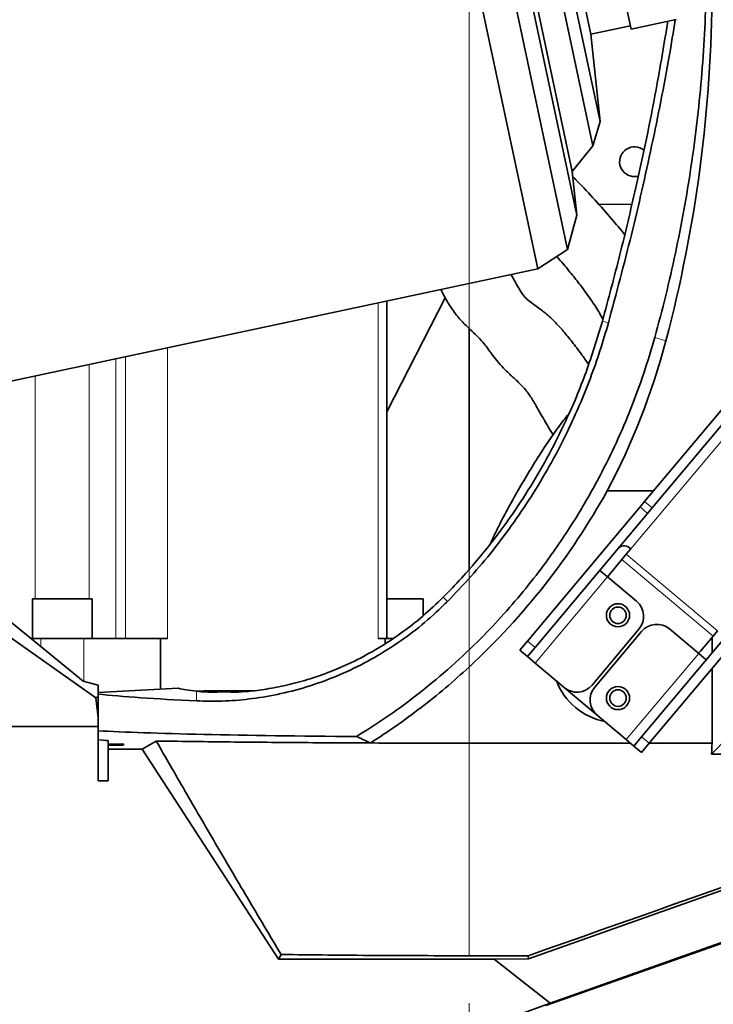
# Model space of a CAD drawing. Header units: millimetres. Extents: x 0 to 14900, y 0 to 10500.
# Tile 6 of 53: x 3296 to 3505, y 5423 to 5721. Entities that reach past the tile are written whole.
import ezdxf

# ---------------------------------------------------------------- set-up
doc = ezdxf.new("R2010")
doc.units = ezdxf.units.MM
doc.header["$LTSCALE"] = 25
doc.linetypes.add('CENTERX2', pattern=[20.32, 12.7, -2.54, 2.54, -2.54])
doc.styles.add('SLDTEXTSTYLE0', font='TXT', dxfattribs={"width": 0.605})
doc.dimstyles.new('SLDDIMSTYLE1', dxfattribs={"dimtxt": 87.5, "dimasz": 87.5, "dimexe": 0, "dimexo": 0.0625, "dimgap": 21.875, "dimtad": 1, "dimdec": 0, "dimrnd": 1e-09, "dimzin": 12, "dimdsep": 46, "dimtxsty": 'SLDTEXTSTYLE0', "dimsah": 1, "dimcen": 0.09, "dimadec": 0, "dimazin": 3, "dimtfac": 1, "dimtofl": 0, "dimtmove": 0, "dimatfit": 3, "dimfxl": 1, "dimfrac": 2, "dimtolj": 1, "dimtzin": 12, "dimarcsym": 0})

# ---------------------------------------------------------------- blocks, each defined once
blk = doc.blocks.new('_D_2')
at = {"color": 7, "linetype": 'Continuous', "lineweight": 0}
for p, q in [((2150.22, 5832.65), (2150.22, 4320.15)), ((3431.69, 4863.1), (3431.69, 4320.15)), ((2150.22, 4357.65), (3431.69, 4357.65))]:
    blk.add_line(p, q, dxfattribs=at)
at = {"color": 7, "linetype": 'Continuous', "lineweight": 18}
for points in [[(2150.22, 4357.65), (2237.72, 4345.15), (2237.72, 4370.15)], [(3431.69, 4357.65), (3344.19, 4370.15), (3344.19, 4345.15)]]:
    blk.add_solid(points, dxfattribs=at)
at = {"color": 7, "linetype": 'Continuous', "lineweight": 18, "insert": (2657.28, 4470.44), "char_height": 87.5, "attachment_point": 1, "style": 'SLDTEXTSTYLE0'}
blk.add_mtext('1281', dxfattribs=at)
blk = doc.blocks.new('_D_3')
at = {"color": 7, "linetype": 'Continuous', "lineweight": 0}
for p, q in [((1392.34, 6373.6), (1392.34, 4047.61)), ((3431.69, 4863.1), (3431.69, 4047.61)), ((1392.34, 4085.11), (3431.69, 4085.11))]:
    blk.add_line(p, q, dxfattribs=at)
at = {"color": 7, "linetype": 'Continuous', "lineweight": 18}
for points in [[(1392.34, 4085.11), (1479.84, 4072.61), (1479.84, 4097.61)], [(3431.69, 4085.11), (3344.19, 4097.61), (3344.19, 4072.61)]]:
    blk.add_solid(points, dxfattribs=at)
at = {"color": 7, "linetype": 'Continuous', "lineweight": 18, "insert": (2278.34, 4197.9), "char_height": 87.5, "attachment_point": 1, "style": 'SLDTEXTSTYLE0'}
blk.add_mtext('2039', dxfattribs=at)
blk = doc.blocks.new('_D_4')
at = {"color": 7, "linetype": 'Continuous', "lineweight": 0}
for p, q in [((4389.8, 5832.65), (4389.8, 4320.15)), ((3431.69, 4863.1), (3431.69, 4320.15)), ((4389.8, 4357.65), (3431.69, 4357.65))]:
    blk.add_line(p, q, dxfattribs=at)
at = {"color": 7, "linetype": 'Continuous', "lineweight": 18}
for points in [[(3431.69, 4357.65), (3519.19, 4345.15), (3519.19, 4370.15)], [(4389.8, 4357.65), (4302.3, 4370.15), (4302.3, 4345.15)]]:
    blk.add_solid(points, dxfattribs=at)
at = {"color": 7, "linetype": 'Continuous', "lineweight": 18, "insert": (3810.49, 4470.44), "char_height": 87.5, "attachment_point": 1, "style": 'SLDTEXTSTYLE0'}
blk.add_mtext('958', dxfattribs=at)
blk = doc.blocks.new('_D_5')
at = {"color": 7, "linetype": 'Continuous', "lineweight": 0}
for p, q in [((6226.1, 5944.21), (6226.1, 4065.5)), ((3431.69, 4863.1), (3431.69, 4065.5)), ((6226.1, 4103), (3431.69, 4103))]:
    blk.add_line(p, q, dxfattribs=at)
at = {"color": 7, "linetype": 'Continuous', "lineweight": 18}
for points in [[(3431.69, 4103), (3519.19, 4090.5), (3519.19, 4115.5)], [(6226.1, 4103), (6138.6, 4115.5), (6138.6, 4090.5)]]:
    blk.add_solid(points, dxfattribs=at)
at = {"color": 7, "linetype": 'Continuous', "lineweight": 18, "insert": (4695.22, 4215.79), "char_height": 87.5, "attachment_point": 1, "style": 'SLDTEXTSTYLE0'}
blk.add_mtext('2794', dxfattribs=at)

msp = doc.modelspace()

# ---------------------------------------------------------------- linework, layer by layer
at = {"color": 7, "linetype": 'Continuous', "lineweight": 35}
for p, q in [((3381.7744724, 5977.8145377), (3452.4685572, 5645.245227)), ((3392.3931685, 5976.1328359), (3461.4850644, 5651.1007737)), ((3399.1591195, 5967.7777934), (3464.2675096, 5661.4855138)), ((3403.2709155, 5955.1235186), (3462.8765378, 5674.7181528)), ((3412.0875222, 5950.6313704), (3469.1035974, 5682.4081253)), ((3417.0582542, 5944.8115366), (3471.2772661, 5689.7466407)), ((3436.9703777, 5923.0951892), (3480.6343713, 5717.6847327)), ((3425.2559403, 5919.5827141), (3468.5040863, 5716.1285476)), ((3480.6343713, 5717.6847327), (3494.2277177, 5720.5742632)), ((3468.5040863, 5716.1285476), (3480.4264475, 5718.6628777)), ((3471.2772661, 5689.7466407), (3468.5040863, 5716.1285476)), ((3469.1035974, 5682.4081253), (3471.2772661, 5689.7466407)), ((3462.8765378, 5674.7181528), (3469.1035974, 5682.4081253)), ((3464.2675096, 5661.4855138), (3462.8765378, 5674.7181528)), ((3480.8503846, 5664.6974323), (3470.8869684, 5664.7914955)), ((3461.4850644, 5651.1007737), (3464.2675096, 5661.4855138)), ((3452.4685572, 5645.245227), (3461.4850644, 5651.1007737)), ((3232.7080754, 5598.5308561), (3452.4685572, 5645.245227)), ((3406.9173303, 5602.0639929), (3424.5353203, 5636.5702238)), ((3406.9173303, 5533.6472299), (3406.9173303, 5635.5624265)), ((3431.6946825, 5627.3249683), (3431.6946825, 5554.4935877)), ((3484.7314557, 5575.0082456), (3515.5933241, 5611.7879882)), ((3487.029589, 5573.0798828), (3517.8914575, 5609.8596254)), ((3473.4219061, 5578.2035741), (3487.4126546, 5578.2035741)), ((3449.3618418, 5532.8563812), (3483.349914, 5573.3617884)), ((3483.349914, 5573.3617884), (3484.7314557, 5575.0082456)), ((3451.6599751, 5530.9280184), (3485.6480473, 5571.4334255)), ((3487.029589, 5573.0798828), (3485.6480473, 5571.4334255)), ((3249.7830458, 5564.4844645), (3318.9960784, 5515.697805)), ((3477.8335517, 5557.4533008), (3479.1971101, 5559.0783265)), ((3480.5606686, 5560.7033521), (3479.1971101, 5559.0783265)), ((3474.0225075, 5552.9114752), (3477.8335517, 5557.4533008)), ((3473.4900048, 5552.2768633), (3471.1918715, 5554.2052261)), ((3277.7165359, 5551.1738058), (3315.1259325, 5520.7773968)), ((3473.4900048, 5552.2768633), (3482.2995159, 5544.8848057)), ((3299.8218759, 5545.6472299), (3299.8218759, 5533.6472299)), ((3299.8218759, 5545.6472299), (3308.8218759, 5545.6472299)), ((3308.8218759, 5545.6472299), (3317.8218759, 5545.6472299)), ((3317.8218759, 5533.6472299), (3317.8218759, 5545.6472299)), ((3406.9173303, 5545.6472299), (3408.8218759, 5545.6472299)), ((3408.8218759, 5545.6472299), (3417.8218759, 5545.6472299)), ((3417.8218759, 5540.4652146), (3417.8218759, 5545.6472299)), ((3483.8338418, 5503.9309388), (3517.8219139, 5544.4363459)), ((3486.1319751, 5502.002576), (3520.1200473, 5542.5079831)), ((3449.698994, 5436.9151078), (3730.3601774, 5536.1354449)), ((3483.0390569, 5536.4318134), (3468.8977295, 5519.5788357)), ((3483.8051014, 5535.7890258), (3469.663774, 5518.9360481)), ((3501.0676048, 5529.1365093), (3492.2580937, 5536.5285668)), ((3506.7747101, 5535.9379725), (3505.4111516, 5534.3129469)), ((3299.286802, 5533.6472299), (3302.3218759, 5533.6472299)), ((3302.3218759, 5533.6472299), (3315.3218759, 5533.6472299)), ((3315.3218759, 5533.6472299), (3338.5203607, 5533.6472299)), ((3338.5203607, 5533.6472299), (3338.5203607, 5518.3010624)), ((3338.5203607, 5533.6472299), (3340.641681, 5533.6472299)), ((3404.2812913, 5533.6472299), (3406.4026117, 5533.6472299)), ((3406.4026117, 5533.6472299), (3406.4026117, 5532.1209413)), ((3406.4026117, 5533.6472299), (3408.7312976, 5533.6472299)), ((3447.0389595, 5530.0880778), (3449.3618418, 5532.8563812)), ((3505.4111516, 5534.3129469), (3501.6001075, 5529.7711213)), ((3505.1041407, 5529.279894), (3505.1041407, 5533.9470655)), ((3449.3370928, 5528.159715), (3447.0389595, 5530.0880778)), ((3451.6599751, 5530.9280184), (3449.3370928, 5528.159715)), ((3503.3657381, 5527.2081465), (3501.0676048, 5529.1365093)), ((3449.3370928, 5528.159715), (3451.6352261, 5526.2313522)), ((3460.4447372, 5518.8392947), (3451.6352261, 5526.2313522)), ((3741.724551, 5524.5186782), (3456.2403247, 5423.4960946)), ((3505.1041407, 5502.0174265), (3505.1041407, 5524.6127225)), ((3319.6946825, 5519.5120189), (3315.1259325, 5520.7773968)), ((3319.6946825, 5516.0303111), (3319.6946825, 5519.5120189)), ((3343.9938408, 5518.5879153), (3319.6946825, 5517.3144504)), ((3351.67065, 5517.8637949), (3349.4805745, 5517.7292347)), ((3366.467161, 5517.8637949), (3351.67065, 5517.8637949)), ((3470.403315, 5510.4830557), (3460.4447372, 5518.8392947)), ((3319.6946825, 5516.0303111), (3318.9960784, 5515.697805)), ((3318.9960784, 5515.697805), (3319.6946825, 5509.8041782)), ((3319.6946825, 5516.0303111), (3319.6946825, 5509.8041782)), ((3319.6946825, 5507.0079239), (3319.6946825, 5509.8041782)), ((3470.403315, 5510.4830557), (3479.2128261, 5503.0909982)), ((3287.93166, 5507.0079239), (3319.6946825, 5507.0079239)), ((3319.6946825, 5490.6472299), (3319.6946825, 5507.0079239)), ((3322.6946825, 5501.6743723), (3322.6946825, 5502.6943734)), ((3332.9984864, 5500.2341466), (3337.228181, 5502.6692666)), ((3431.6946825, 5502.0174265), (3480.492259, 5502.0174265)), ((3479.2128261, 5503.0909982), (3481.5109594, 5501.1626354)), ((3481.5109594, 5501.1626354), (3483.8338418, 5503.9309388)), ((3486.1319751, 5502.002576), (3483.8090927, 5499.2342726)), ((3486.1444362, 5502.0174265), (3505.1041407, 5502.0174265)), ((3509.6059316, 5503.3823742), (3504.9638035, 5498.7402461)), ((3327.4231484, 5501.6743723), (3322.6946825, 5501.6743723)), ((3322.6946825, 5501.4125131), (3322.6946825, 5501.6743723)), ((3322.6946825, 5500.2341466), (3322.6946825, 5501.4125131)), ((3327.2706498, 5501.4125131), (3322.6946825, 5501.4125131)), ((3322.6946825, 5500.2341466), (3322.6946825, 5490.6472299)), ((3322.6946825, 5500.2341466), (3332.9984864, 5500.2341466)), ((3374.1855852, 5436.8115761), (3332.9984864, 5500.2341466)), ((3483.8090927, 5499.2342726), (3481.5109594, 5501.1626354)), ((3621.9823068, 5498.7402461), (3504.9638035, 5498.7402461)), ((3319.6946825, 5490.6472299), (3322.6946825, 5490.6472299)), ((3611.1303363, 5478.0767858), (3454.9086505, 5422.7955588)), ((3374.9315071, 5438.1853934), (3374.1855852, 5436.8115761)), ((3374.1855852, 5436.8115761), (3439.2954213, 5436.8115761)), ((3449.5497011, 5437.8218232), (3431.6946825, 5437.8218232)), ((3439.2954213, 5436.8115761), (3449.698994, 5436.9151078)), ((3439.2954213, 5436.8115761), (3456.2403247, 5423.4960946)), ((3449.5497011, 5437.8218232), (3449.698994, 5436.9151078)), ((3456.2403247, 5423.4960946), (3365.9888106, 5390.6472299))]:
    msp.add_line(p, q, dxfattribs=at)
at = {"color": 7, "linetype": 'CENTERX2', "lineweight": 18}
msp.add_line((3431.6946825, 5804.4767797), (3431.6946825, 4913.097725), dxfattribs=at)
at = {"color": 8, "linetype": 'Continuous', "lineweight": 18}
for p, q in [((3404.2812913, 5635.0020851), (3404.2812913, 5533.6472299)), ((3473.790696, 5628.9624443), (3471.9680298, 5629.4792349)), ((3487.8020847, 5624.5552796), (3491.1773931, 5623.5909905)), ((3340.641681, 5621.4742463), (3340.641681, 5533.6472299)), ((3480.5606686, 5560.7033521), (3532.8304085, 5622.9960025)), ((3324.9704205, 5533.6472299), (3324.9704205, 5618.1430147)), ((3327.913759, 5618.7686786), (3327.913759, 5533.6472299)), ((3316.991605, 5616.446962), (3316.991605, 5545.6472299)), ((3300.6521467, 5545.6472299), (3300.6521467, 5612.9736919)), ((3485.6480473, 5571.4334255), (3483.349914, 5573.3617884)), ((3484.7314557, 5575.0082456), (3487.029589, 5573.0798828)), ((3506.7747101, 5535.9379725), (3479.1971101, 5559.0783265)), ((3505.4111516, 5534.3129469), (3477.8335517, 5557.4533008)), ((3451.6352261, 5526.2313522), (3473.4900048, 5552.2768633)), ((3425.169507, 5544.8191044), (3423.895482, 5546.0773268)), ((3302.3218759, 5533.6472299), (3302.3218759, 5531.181129)), ((3315.3218759, 5533.6472299), (3315.3218759, 5520.7231276)), ((3449.3618418, 5532.8563812), (3451.6599751, 5530.9280184)), ((3501.0676048, 5529.1365093), (3479.2128261, 5503.0909982)), ((3431.6946825, 5525.0048189), (3431.6946825, 5502.0174265)), ((3349.4015838, 5514.7860458), (3349.4015838, 5517.7375103)), ((3431.6946825, 5437.8218232), (3431.6946825, 5502.0174265)), ((3483.8338418, 5503.9309388), (3486.1319751, 5502.002576))]:
    msp.add_line(p, q, dxfattribs=at)
at = {"color": 7, "linetype": 'Continuous', "lineweight": 35}
for centre, radius in [((3476.6946825, 5540.6472299), 3.5), ((3476.6946825, 5540.6472299), 2.5), ((3476.6946825, 5515.6472299), 3.5), ((3476.6946825, 5515.6472299), 2.5)]:
    msp.add_circle(centre, radius, dxfattribs=at)
for centre, radius, start, end in [((3481.6946825, 5677.6472299), 4.5, 52.243867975, 261.459008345), ((3481.6946825, 5677.6472299), 4.5, 261.459008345, 284.610614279), ((3286.0775818, 5682.1857841), 214.2666466, 312.81293584, 330.968296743), ((3478.5689538, 5558.9131154), 2.6780357, 41.950533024, 128.578246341), ((3475.5545964, 5551.6259), 2, 140, 164.469800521), ((3478.4427903, 5540.2885391), 6, 320, 50), ((3488.401368, 5531.9323002), 6, 50, 140), ((3500.0680186, 5531.0566965), 2, 295.530199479, 320), ((3476.6946825, 5528.1472299), 20, 201.495277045, 258.504722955), ((3464.3014629, 5523.4355613), 6, 230, 320), ((3474.2600406, 5515.0793224), 6, 140, 230), ((3299.6946825, 5517.6472299), 32, 329.513528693, 330.056100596)]:
    msp.add_arc(centre, radius, start, end, dxfattribs=at)
for centre, major_axis, ratio, start_param, end_param in [((3083.1946825, 5731.211184), (0, 422.0268455), 0.9997758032, 4.4545330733, 4.7087809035), ((3286.0775818, 5677.6934826), (0, 212.1600356), 0.9997758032, 4.2243009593, 4.4545330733), ((3431.6946825, 5519.6472299), (124, 0), 0.0524077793, 3.5851614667, 3.9866959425), ((3431.6946825, 5519.6472299), (90, 0), 0.0524077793, 3.3681129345, 3.5584453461), ((3431.6946825, 5507.1472299), (124, 0), 0.0261859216, 3.5851614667, 4.4348317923), ((3291.1946825, 5502.6943734), (31.5, 0), 0.0261859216, 0, 0.4399759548), ((3549.5237609, 4806.7273528), (0, 1096.2731376), 0.0524077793, 0.8837832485, 0.8876436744), ((1438.5346528, 4806.7273528), (3243.7011487, 1094.9241264), 0.0167612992, 5.3754299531, 5.4451560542)]:
    msp.add_ellipse(centre, major_axis=major_axis, ratio=ratio, start_param=start_param, end_param=end_param, dxfattribs=at)
for points, knots in [([(3487.8020847, 5624.5552796), (3488.9355034, 5628.7780812), (3491.2023335, 5637.2236581), (3494.112851, 5650.0490742), (3496.6624116, 5662.9841063), (3498.8213296, 5676.0891988), (3500.589429, 5689.3336821), (3501.9483316, 5702.7294493), (3502.9235648, 5716.1997282), (3503.2202636, 5725.2212527), (3503.3686125, 5729.7319984)], [0, 0, 0, 0, 0.12360389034, 0.24720700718, 0.37131820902, 0.495428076, 0.62123741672, 0.74704526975, 0.87352310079, 1, 1, 1, 1]), ([(3491.7464231, 5720.0468157), (3490.6055277, 5713.1604548), (3487.8188165, 5696.3400707), (3482.8567514, 5672.8920913), (3477.3725227, 5649.594509), (3473.7698917, 5636.1856821), (3471.9680298, 5629.4792349)], [0, 0, 0, 0, 0.2257934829, 0.5515152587, 0.7756896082, 1, 1, 1, 1]), ([(3473.790696, 5628.9624443), (3476.1709485, 5637.82369), (3480.9314726, 5655.5462518), (3486.9701948, 5682.4256112), (3491.3463984, 5704.0829422), (3493.3874194, 5716.8511931), (3493.9739333, 5720.5203164)], [0, 0, 0, 0, 0.29337191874, 0.58674617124, 0.88124612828, 1, 1, 1, 1]), ([(3478.6998552, 5655.6487773), (3477.4031951, 5657.2395591), (3474.6065028, 5660.6706259), (3469.7429654, 5666.1181056), (3465.8050578, 5670.3744848), (3463.4537544, 5672.7371349), (3463.0412004, 5673.1516798)], [0, 0, 0, 0, 0.2767238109, 0.5968498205, 0.9292642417, 1, 1, 1, 1]), ([(3458.2159943, 5648.9777573), (3458.8821801, 5648.2202667), (3460.6869179, 5646.1681786), (3463.2842846, 5642.9948907), (3466.3552, 5639.0462605), (3469.1349305, 5635.1073338), (3471.1944633, 5631.9046075), (3471.9122963, 5630.4710443), (3472.1198952, 5630.0564545)], [0, 0, 0, 0, 0.1061061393, 0.2874479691, 0.4571412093, 0.6911360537, 0.9106758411, 1, 1, 1, 1]), ([(3467.7965067, 5616.4860531), (3467.0862073, 5617.5016126), (3465.5101804, 5619.7549571), (3462.9553665, 5623.1003898), (3460.3690516, 5626.3256292), (3458.0340956, 5628.9096189), (3456.0394717, 5630.831431), (3454.3611482, 5632.246159), (3452.7000562, 5633.5006295), (3451.1343803, 5634.5995562), (3449.5906116, 5635.7568997), (3448.2484559, 5637.092432), (3447.128393, 5638.7229913), (3446.0016841, 5640.7725942), (3445.0807417, 5642.4117033), (3444.506333, 5643.3586457), (3444.4020649, 5643.530537)], [0, 0, 0, 0, 0.1012687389, 0.2246971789, 0.3345187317, 0.4246185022, 0.4972494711, 0.5539960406, 0.6002804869, 0.6548482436, 0.7193019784, 0.7901200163, 0.8603992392, 0.9220016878, 0.9858415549, 1, 1, 1, 1]), ([(3423.2474517, 5639.0337119), (3423.2570293, 5639.011611), (3423.8331249, 5637.6822323), (3425.181255, 5635.2154536), (3427.4663916, 5631.7521099), (3430.0171702, 5628.8686169), (3432.5209258, 5626.5305033), (3434.6004638, 5624.5647892), (3436.1177209, 5622.8789695), (3437.3037138, 5621.2980093), (3438.6803627, 5619.3994726), (3440.2461681, 5617.3790593), (3442.3258659, 5615.0609796), (3444.8546292, 5612.6580325), (3447.3817644, 5610.3789563), (3449.6105624, 5607.8106644), (3451.4901848, 5604.7709142), (3453.2012554, 5601.7467615), (3454.8658937, 5598.8654226), (3456.1009118, 5596.783715), (3456.9179588, 5595.464074), (3457.1633977, 5595.0676571)], [0, 0, 0, 0, 0.0010113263, 0.0608316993, 0.1213280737, 0.176915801, 0.2253850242, 0.2657196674, 0.3168371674, 0.352317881, 0.3780296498, 0.4162409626, 0.466755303, 0.5308391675, 0.6130844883, 0.6972020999, 0.7830882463, 0.8691896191, 0.9234270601, 0.9769976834, 1, 1, 1, 1]), ([(3471.9680298, 5629.4792349), (3470.4125682, 5624.3259778), (3467.301627, 5614.0194033), (3461.6945321, 5600.6971155), (3455.9851489, 5589.274887), (3450.4389318, 5579.6508993), (3444.9225331, 5571.2523714), (3439.6222414, 5564.0122198), (3434.671587, 5557.8254979), (3429.4511218, 5551.809924), (3425.7473105, 5547.9881395), (3423.895482, 5546.0773268)], [0, 0, 0, 0, 0.1664298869, 0.3328617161, 0.4470686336, 0.5613713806, 0.6755475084, 0.7561796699, 0.8368072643, 0.9184070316, 1, 1, 1, 1]), ([(3425.169507, 5544.8191044), (3427.568897, 5547.3187647), (3432.3705337, 5552.3210614), (3439.0358443, 5560.3137781), (3445.3511654, 5568.7158591), (3451.2382924, 5577.5506857), (3456.6801139, 5586.7860097), (3461.289111, 5595.7038929), (3465.1672327, 5604.2225742), (3468.4144318, 5612.3076353), (3471.3333777, 5620.5459077), (3472.9715912, 5626.1569369), (3473.790696, 5628.9624443)], [0, 0, 0, 0, 0.1054370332, 0.2109995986, 0.316467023, 0.4255849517, 0.5348010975, 0.6439339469, 0.7325990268, 0.8212644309, 0.9106324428, 1, 1, 1, 1]), ([(3397.7177961, 5504.024448), (3400.9960897, 5506.0996578), (3407.5532742, 5510.2504555), (3417.1637956, 5517.3965108), (3426.4899817, 5525.1994434), (3434.8949706, 5533.1686524), (3442.3296179, 5541.0486709), (3448.8751214, 5548.7139079), (3456.1312067, 5558.1091991), (3463.7844915, 5569.4121442), (3470.7526921, 5581.557744), (3476.3046209, 5592.8363786), (3480.7019106, 5603.1400472), (3484.6034693, 5613.6984481), (3486.7358862, 5620.9363582), (3487.8020847, 5624.5552796)], [0, 0, 0, 0, 0.0766475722, 0.1533091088, 0.2325124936, 0.311730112, 0.376735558, 0.4418040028, 0.5068246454, 0.607090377, 0.7073675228, 0.7801168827, 0.852866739, 0.926434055, 1, 1, 1, 1]), ([(3461.7676896, 5601.4351715), (3461.2655096, 5600.8038453), (3458.0992648, 5596.8233333), (3452.7955195, 5588.9688687), (3446.0026662, 5577.7260182), (3441.1639475, 5568.7744728), (3438.748852, 5563.5144423), (3438.2045152, 5562.3288874)], [0, 0, 0, 0, 0.0528918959, 0.3334834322, 0.6203907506, 0.9144401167, 1, 1, 1, 1]), ([(3349.4015838, 5514.7860458), (3351.9353997, 5514.7263447), (3357.0094793, 5514.6067908), (3365.2258652, 5515.2461385), (3373.7714962, 5516.6059816), (3382.5781929, 5518.8713846), (3391.4521425, 5522.0357357), (3400.021556, 5526.0227869), (3408.1193227, 5530.7843189), (3415.6524392, 5536.1740692), (3421.2799777, 5540.9765357), (3424.3288221, 5543.9885696), (3425.169507, 5544.8191044)], [0, 0, 0, 0, 0.1088376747, 0.2179523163, 0.3267032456, 0.4360116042, 0.5457146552, 0.6550084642, 0.7569401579, 0.8591903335, 0.9611733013, 1, 1, 1, 1]), ([(3423.895482, 5546.0773268), (3421.8620393, 5544.1314425), (3417.7899513, 5540.2346954), (3411.1512999, 5535.1068582), (3404.2321695, 5530.556642), (3397.0972808, 5526.7211792), (3389.9194669, 5523.5721773), (3383.0042396, 5521.1660295), (3376.498437, 5519.4524878), (3370.4856863, 5518.3010237), (3365.3534839, 5517.6482004), (3362.4208244, 5517.4685155), (3361.1740433, 5517.3921248)], [0, 0, 0, 0, 0.1048779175, 0.2100241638, 0.3148211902, 0.420140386, 0.5258381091, 0.6311438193, 0.7296756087, 0.8285153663, 0.9270955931, 1, 1, 1, 1]), ([(3401.9189557, 5502.078215), (3404.5131651, 5503.7688498), (3409.7103694, 5507.1558449), (3417.2628518, 5512.7314767), (3424.6420161, 5518.6404534), (3429.3414126, 5522.881215), (3431.6946825, 5525.0048189)], [0, 0, 0, 0, 0.24796341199, 0.49676657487, 0.74800081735, 1, 1, 1, 1]), ([(3353.5370871, 5517.3921248), (3352.6407715, 5517.4478418), (3351.1647381, 5517.5395954), (3349.8987899, 5517.6816987), (3349.4015838, 5517.7375103)], [0, 0, 0, 0, 0.6072461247, 1, 1, 1, 1]), ([(3361.1740433, 5517.3921248), (3360.8584285, 5517.414578), (3360.2275958, 5517.4594561), (3358.9655336, 5517.5022788), (3357.6231868, 5517.5137781), (3356.1863909, 5517.4922374), (3355.0814511, 5517.4604803), (3354.1336124, 5517.4214861), (3353.6836791, 5517.3993402), (3353.5370871, 5517.3921248)], [0, 0, 0, 0, 0.2363005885, 0.472304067, 0.7087972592, 0.8071603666, 0.9065565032, 0.9695553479, 1, 1, 1, 1]), ([(3337.228181, 5502.6692666), (3340.6417494, 5502.6206996), (3347.4688859, 5502.5235655), (3358.1677834, 5502.3982141), (3369.1722233, 5502.2884498), (3380.1950853, 5502.1991347), (3391.1155095, 5502.1276397), (3398.3138967, 5502.0947995), (3401.9189784, 5502.0783526)], [0, 0, 0, 0, 0.1691726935, 0.3383453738, 0.5100858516, 0.6818263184, 0.8406529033, 1, 1, 1, 1]), ([(3337.228181, 5502.6692666), (3340.0725966, 5497.7085288), (3345.7688278, 5487.7741477), (3355.0186828, 5471.8926634), (3364.6965329, 5455.417571), (3371.5176143, 5443.933215), (3374.9315071, 5438.1853934)], [0, 0, 0, 0, 0.2485276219, 0.4977018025, 0.748604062, 1, 1, 1, 1]), ([(3401.9191634, 5502.0783491), (3401.1338355, 5502.4438437), (3399.739972, 5503.0925531), (3398.3323419, 5503.7412421), (3397.7177961, 5504.024448)], [0, 0, 0, 0, 0.5634181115, 1, 1, 1, 1]), ([(3401.9189597, 5502.0782099), (3405.1928583, 5502.0661363), (3411.7438527, 5502.0419774), (3421.686653, 5502.021286), (3428.3453242, 5502.0187182), (3431.6946825, 5502.0174265)], [0, 0, 0, 0, 0.3317777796, 0.6638795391, 1, 1, 1, 1]), ([(3431.6946825, 5437.8218232), (3426.9613413, 5437.8260966), (3417.4773273, 5437.8346589), (3403.2451044, 5437.9055558), (3389.0147333, 5438.0159347), (3379.6318028, 5438.1288363), (3374.9315071, 5438.1853934)], [0, 0, 0, 0, 0.247686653, 0.4962802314, 0.747666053, 1, 1, 1, 1])]:
    msp.add_open_spline(points, degree=3, knots=knots, dxfattribs=at)

# ---------------------------------------------------------------- dimensions: what is measured, and where the dimension line sits
at = {"color": 7, "linetype": 'Continuous', "lineweight": 18}
for base, p1, picture, middle in [((3431.6946825, 4085.1077092), (1392.3376826, 6423.5957254), '_D_3', (2412.0161826, 4085.1077092)), ((3431.6946825, 4102.9989281), (6226.1029705, 5994.2064716), '_D_5', (4828.8988265, 4102.9989281)), ((3431.6946825, 4357.6472299), (2150.2246825, 5882.6472299), '_D_2', (2790.9596825, 4357.6472299)), ((3431.6946825, 4357.6472299), (4389.8046825, 5882.6472299), '_D_4', (3910.7496825, 4357.6472299))]:
    dim = msp.add_linear_dim(base=base, p1=p1, p2=(3431.6946825, 4913.097725), dimstyle='SLDDIMSTYLE1', dxfattribs=at)
    dim.commit()
    dim.dimension.update_dxf_attribs({"geometry": picture, "text_midpoint": middle, "dimtype": 160})

doc.saveas('drawing.dxf')
